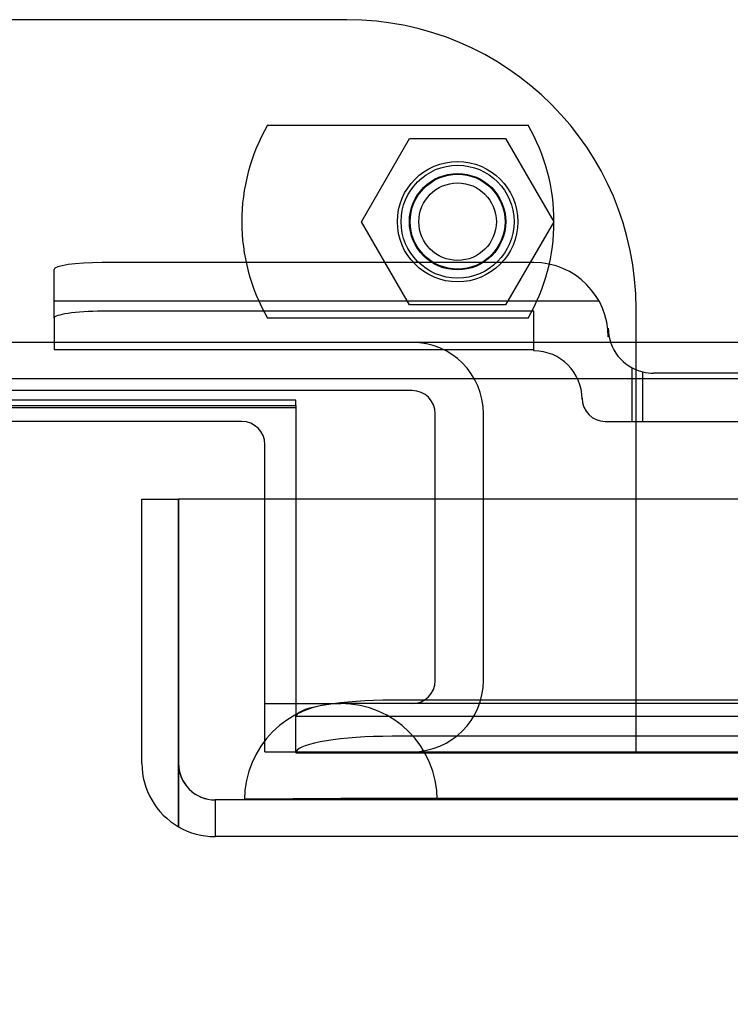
# Model space of a CAD drawing. Header units: inches. Extents: x 1 to 359, y -2 to 239.
# Tile 45 of 67: x 110.11 to 111.95, y 198.34 to 200.89. Entities that reach past the tile are written whole.
import ezdxf
from ezdxf.enums import TextEntityAlignment as Align
from ezdxf.lldxf.tags import DXFTag

# ---------------------------------------------------------------- set-up
doc = ezdxf.new("R2010")
doc.units = ezdxf.units.IN
doc.header["$MEASUREMENT"] = 0
for name, color, linetype in [('COM70098', 7, 'Continuous'), ('COM70220', 7, 'Continuous'), ('COM70739-9', 7, 'Continuous'), ('COM70838', 7, 'Continuous'), ('COM71196-7', 7, 'Continuous'), ('COM71298-7', 7, 'Continuous'), ('COM71299-7', 7, 'Continuous'), ('Default', 7, 'Continuous'), ('GSK87756', 7, 'Continuous'), ('NTS86070', 7, 'Continuous'), ('SCC180005', 7, 'Continuous')]:
    doc.layers.add(name, color=color, linetype=linetype)
doc.styles.add('SEACAD_Times_New_Roman', font='times.ttf')
tags = doc.linetypes.add('HIDDEN2', pattern=[0.1875, 0.125, -0.0625]).pattern_tags.tags
tags[6:7] = [DXFTag(74, 4), DXFTag(75, 0), DXFTag(340, '0'), DXFTag(46, 0.0), DXFTag(50, 0.0), DXFTag(44, 0.0), DXFTag(45, 0.0)]
tags[4:5] = [DXFTag(74, 4), DXFTag(75, 0), DXFTag(340, '0'), DXFTag(46, 0.0), DXFTag(50, 0.0), DXFTag(44, 0.0), DXFTag(45, 0.0)]
doc.dimstyles.new('HAMMOND_(STH_-_300x200)', dxfattribs={"dimtxt": 1.5, "dimasz": 1.875, "dimexe": 0.75, "dimexo": 0.75, "dimgap": 0.375, "dimtad": 0, "dimtih": 1, "dimtoh": 1, "dimzin": 0, "dimdsep": 46, "dimtxsty": 'SEACAD_Times_New_Roman', "dimblk1": '_SE_FILLED', "dimblk2": '_SE_FILLED', "dimsah": 1, "dimcen": 0.75, "dimadec": 0, "dimazin": 0, "dimtfac": 0.8, "dimtofl": 0, "dimtmove": 0, "dimatfit": 3, "dimfxl": 1, "dimtolj": 1, "dimtzin": 0, "dimarcsym": 0})

# ---------------------------------------------------------------- blocks, each defined once
blk = doc.blocks.new('SE3')
at = {"layer": 'COM70098', "color": 7, "linetype": 'HIDDEN2'}
for p, q in [((110.956, 200.8939), (107.456, 200.8939)), ((111.706, 198.9949), (111.706, 200.1439)), ((110.743, 198.9949), (110.743, 199.6499)), ((110.743, 198.9949), (111.706, 198.9949))]:
    blk.add_line(p, q, dxfattribs=at)
at = {"layer": 'COM70098', "color": 7, "linetype": 'Continuous'}
for p, q in [((110.683, 199.8519), (107.729, 199.8519)), ((110.743, 199.6499), (110.743, 199.7919))]:
    blk.add_line(p, q, dxfattribs=at)
at = {"layer": 'COM70098', "color": 7, "linetype": 'HIDDEN2'}
blk.add_circle((111.243, 200.3699), 0.1562, dxfattribs=at)
blk.add_arc((110.956, 200.1439), 0.75, 0, 90, dxfattribs=at)
at = {"layer": 'COM70098', "color": 7, "linetype": 'Continuous'}
blk.add_arc((110.683, 199.7919), 0.06, 0, 90, dxfattribs=at)
at = {"layer": 'COM70220', "color": 7, "linetype": 'HIDDEN2'}
for p, q in [((111.19, 199.1199), (110.94, 199.1199)), ((137.658, 199.1199), (111.19, 199.1199)), ((110.94, 198.8739), (110.691, 198.8719)), ((110.691, 198.8719), (110.691, 198.8709)), ((111.19, 198.8719), (110.691, 198.8719)), ((111.19, 198.8709), (110.691, 198.8709)), ((111.189, 198.8719), (110.94, 198.8739)), ((111.19, 198.8739), (110.94, 198.8739)), ((111.189, 198.8709), (111.189, 198.8719)), ((137.658, 198.8739), (111.19, 198.8739)), ((137.658, 198.8719), (111.19, 198.8719)), ((137.658, 198.8709), (111.19, 198.8709))]:
    blk.add_line(p, q, dxfattribs=at)
blk.add_arc((110.94, 198.8699), 0.25, 0, 180, dxfattribs=at)
at = {"layer": 'COM70739-9', "color": 7, "linetype": 'HIDDEN2'}
for p, q in [((111.125, 199.9319), (107.287, 199.9319)), ((111.185, 199.1799), (111.185, 199.8719)), ((111.31, 199.1799), (111.31, 199.8719)), ((110.743, 199.1199), (110.94, 199.1199))]:
    blk.add_line(p, q, dxfattribs=at)
for centre, radius, start, end in [((111.125, 199.8719), 0.185, 0, 90), ((111.125, 199.8719), 0.06, 0, 90), ((111.125, 199.1799), 0.06, 270, 0), ((111.125, 199.1799), 0.185, 270, 0)]:
    blk.add_arc(centre, radius, start, end, dxfattribs=at)
at = {"layer": 'COM70838', "color": 7, "linetype": 'HIDDEN2'}
for p, q in [((111.441, 200.2638), (110.321, 200.2638)), ((110.196, 200.1193), (110.196, 200.2456)), ((111.6101, 200.1638), (110.196, 200.1638)), ((111.441, 200.1375), (110.321, 200.1375)), ((111.441, 200.0349), (111.441, 200.1375)), ((110.196, 200.1193), (110.196, 200.0375)), ((111.634, 200.0939), (111.634, 200.0708)), ((111.441, 200.0375), (110.196, 200.0375)), ((111.696, 199.8519), (111.696, 199.9906)), ((111.7236, 199.8519), (111.7236, 199.9801)), ((112.437, 199.9769), (111.751, 199.9769)), ((111.566, 199.9099), (111.566, 199.9119)), ((111.626, 199.8519), (111.7236, 199.8519)), ((111.7236, 199.8519), (112.437, 199.8519))]:
    blk.add_line(p, q, dxfattribs=at)
for centre, radius, start, end in [((111.441, 200.0708), 0.193, 0, 90), ((111.751, 200.0939), 0.117, 180, 256.4554), ((111.441, 199.9099), 0.125, 0, 90), ((111.751, 200.0939), 0.117, 256.4554, 270), ((111.626, 199.9119), 0.06, 180, 270)]:
    blk.add_arc(centre, radius, start, end, dxfattribs=at)
for centre, major_axis, start_param, end_param in [((110.321, 200.2456), (-0.125, 0), 4.712389, 6.283185), ((110.321, 200.1193), (0.125, 0), 1.570796, 3.141593)]:
    blk.add_ellipse(centre, major_axis=major_axis, ratio=0.145455, start_param=start_param, end_param=end_param, dxfattribs=at)
at = {"layer": 'COM71196-7', "color": 7, "linetype": 'Continuous'}
for p, q in [((110.424, 199.6499), (110.519, 199.6499)), ((110.424, 198.9649), (110.424, 199.6499)), ((110.519, 198.9649), (110.519, 199.6499)), ((138.3289, 199.6499), (110.5191, 199.6499)), ((110.5191, 199.6499), (110.5191, 198.9649)), ((110.519, 198.8003), (110.519, 198.9649)), ((110.5191, 198.9649), (110.5191, 198.8003)), ((138.234, 198.7749), (110.614, 198.7749))]:
    blk.add_line(p, q, dxfattribs=at)
at = {"layer": 'COM71196-7', "color": 7, "linetype": 'HIDDEN2'}
for p, q in [((138.234, 198.8699), (110.614, 198.8699)), ((110.614, 198.8699), (110.614, 198.7749))]:
    blk.add_line(p, q, dxfattribs=at)
at = {"layer": 'COM71196-7', "color": 7, "linetype": 'Continuous'}
for start, end in [(180, 240), (240, 270)]:
    blk.add_arc((110.614, 198.9649), 0.19, start, end, dxfattribs=at)
at = {"layer": 'COM71196-7', "color": 7, "linetype": 'HIDDEN2'}
blk.add_arc((110.614, 198.9649), 0.095, 180, 270, dxfattribs=at)
blk.add_ellipse((110.614, 198.9649), major_axis=(0, 0.095), ratio=0.999171, start_param=1.570796, end_param=3.141593, dxfattribs=at)
at = {"layer": 'COM71196-7', "color": 7, "linetype": 'Continuous'}
blk.add_ellipse((110.614, 198.9649), major_axis=(0, 0.19), ratio=0.999171, start_param=2.617994, end_param=3.141593, dxfattribs=at)
at = {"layer": 'COM71298-7', "color": 7, "linetype": 'HIDDEN2'}
for p, q in [((139.141, 200.0569), (79.271, 200.0569)), ((110.823, 199.6499), (110.823, 199.1355)), ((110.823, 199.1355), (110.823, 199.0885)), ((137.611, 199.1286), (111.073, 199.1286)), ((110.823, 198.9927), (110.823, 199.0885)), ((110.8233, 199.0884), (110.8236, 199.0883)), ((110.8233, 199.0875), (137.8607, 199.0875)), ((137.611, 199.0351), (111.073, 199.0351)), ((110.8236, 198.9947), (110.823, 198.9927)), ((110.823, 198.9927), (110.823, 198.9925)), ((110.823, 198.9925), (137.861, 198.9925))]:
    blk.add_line(p, q, dxfattribs=at)
at = {"layer": 'COM71298-7', "color": 7, "linetype": 'Continuous'}
for p, q in [((139.141, 199.9619), (79.271, 199.9619)), ((107.589, 199.893), (110.823, 199.893)), ((110.823, 199.893), (110.823, 199.6499))]:
    blk.add_line(p, q, dxfattribs=at)
at = {"layer": 'COM71298-7', "color": 7, "linetype": 'HIDDEN2'}
for centre in [(111.073, 199.0852), (111.073, 198.9917)]:
    blk.add_ellipse(centre, major_axis=(-0.25, 0), ratio=0.173648, start_param=4.712389, end_param=6.21308, dxfattribs=at)
at = {"layer": 'COM71299-7', "color": 7, "linetype": 'HIDDEN2'}
for p, q in [((110.823, 199.9066), (107.589, 199.9066)), ((110.823, 199.893), (110.823, 199.9066)), ((110.823, 199.8867), (107.589, 199.8867)), ((111.706, 198.9949), (137.861, 198.9949))]:
    blk.add_line(p, q, dxfattribs=at)
at = {"layer": 'GSK87756', "color": 7, "linetype": 'HIDDEN2'}
blk.add_circle((111.243, 200.3699), 0.125, dxfattribs=at)
at = {"layer": 'NTS86070', "color": 7, "linetype": 'HIDDEN2'}
for p, q in [((110.75, 200.6199), (111.426, 200.6199)), ((111.426, 200.1199), (110.75, 200.1199))]:
    blk.add_line(p, q, dxfattribs=at)
for radius in [0.1465, 0.125, 0.1005]:
    blk.add_circle((111.243, 200.3699), radius, dxfattribs=at)
for centre, start, end in [((111.183, 200.3699), 150, 210), ((110.993, 200.3699), 330, 30)]:
    blk.add_arc(centre, 0.5, start, end, dxfattribs=at)
at = {"layer": 'SCC180005', "color": 7, "linetype": 'HIDDEN2'}
for p, q in [((110.9936, 200.3699), (111.1183, 200.5859)), ((111.1183, 200.5859), (111.3677, 200.5859)), ((111.3677, 200.5859), (111.4924, 200.3699)), ((111.1183, 200.1539), (110.9936, 200.3699)), ((111.4924, 200.3699), (111.3677, 200.1539)), ((111.3677, 200.1539), (111.1183, 200.1539))]:
    blk.add_line(p, q, dxfattribs=at)
blk.add_circle((111.243, 200.3699), 0.123, dxfattribs=at)
blk = doc.blocks.new('DMBLK76')
at = {"layer": 'Default', "linetype": 'Continuous', "transparency": 16777216}
for points in [[(112.299, 193.9754), (112.299, 194.6004), (110.424, 194.2879)], [(136.549, 193.9754), (138.424, 194.2879), (136.549, 194.6004)]]:
    blk.add_hatch(color=7, dxfattribs=at).paths.add_polyline_path(points)
at = {"layer": 'Default', "color": 7, "linetype": 'Continuous', "transparency": 16777216}
for p, q in [((138.424, 198.5049), (138.424, 193.5379)), ((110.424, 198.2149), (110.424, 193.5379)), ((110.424, 194.2879), (120.7533, 194.2879)), ((128.0947, 194.2879), (138.424, 194.2879))]:
    blk.add_line(p, q, dxfattribs=at)
at = {"layer": 'Default', "color": 7, "linetype": 'Continuous', "transparency": 16777216, "style": 'SEACAD_Times_New_Roman'}
for s, p in [('28.00', (121.8647, 195.0379)), ('DOOR', (121.2783, 192.7879))]:
    blk.add_text(s, height=1.5, dxfattribs=at).set_placement(p, align=Align.TOP_LEFT)
blk = doc.blocks.new('_SE_FILLED')
at = {"color": 0}
blk.add_line((0, 0), (-1, 0), dxfattribs=at)
blk.add_solid([(0, 0), (-1, -0.1665), (-1, 0.1665), (0, 0)], dxfattribs=at)

msp = doc.modelspace()

# ---------------------------------------------------------------- block references
at = {"layer": 'Default'}
msp.add_blockref('SE3', (0, 0), dxfattribs=at)

# ---------------------------------------------------------------- dimensions: what is measured, and where the dimension line sits
at = {"layer": 'Default', "color": 7, "linetype": 'Continuous'}
dim = msp.add_linear_dim(base=(138.424, 194.2879), p1=(110.424, 198.9649), p2=(138.424, 199.2549), text='\\A1;<>\\PDOOR', dimstyle='HAMMOND_(STH_-_300x200)', dxfattribs=at)
dim.commit()
dim.dimension.update_dxf_attribs({"geometry": 'DMBLK76', "text_midpoint": (124.424, 194.2879), "dimtype": 160})

doc.saveas('drawing.dxf')
